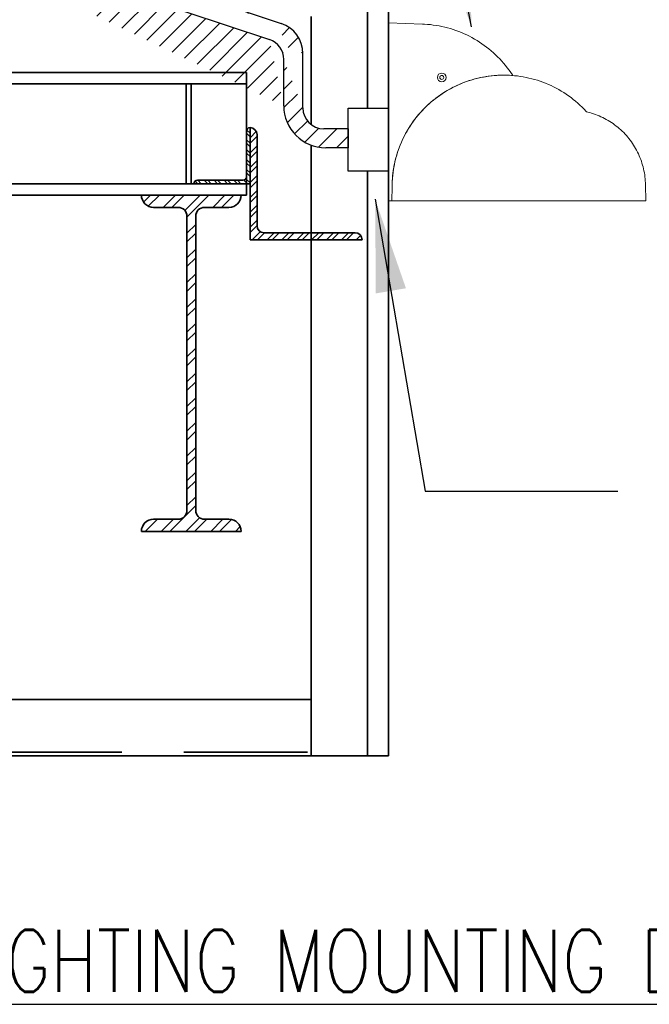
# Model space of a CAD drawing. Header units: inches. Extents: x 0 to 6.81, y 405.81 to 415.
# Tile 2 of 2: x 2.91 to 4.18, y 411.09 to 413.08. Entities that reach past the tile are written whole.
import ezdxf

# ---------------------------------------------------------------- set-up
doc = ezdxf.new("R2010")
doc.units = ezdxf.units.IN
doc.header["$MEASUREMENT"] = 0
doc.linetypes.add('HIDDEN', pattern=[0.375, 0.25, -0.125])
for name, color, linetype in [('E-ANNO-TEXT', 3, 'Continuous'), ('E-DETL-FINE', 8, 'Continuous'), ('E-LITE-CIRC', 133, 'Continuous')]:
    doc.layers.add(name, color=color, linetype=linetype)
doc.layers.add('E-DETL-1LINE', color=4, linetype='Continuous', lineweight=35)
doc.styles.add('Arial8', font='arial.ttf', dxfattribs={"height": 0.125})
doc.styles.get("Standard").update_dxf_attribs({"font": 'romans.shx', "width": 0.8, "height": 0.125})
doc.dimstyles.new('3-16to1Dim8', dxfattribs={"dimtxt": 12, "dimasz": 0.0625, "dimexe": 0.0625, "dimexo": 0.0625, "dimgap": 0.03125, "dimtad": 1, "dimdec": 4, "dimlfac": 64, "dimzin": 3, "dimdsep": 46, "dimlunit": 4, "dimtxsty": 'Arial8', "dimcen": 0.09375, "dimclrd": 256, "dimclrt": 256, "dimadec": 0, "dimazin": 1, "dimtfac": 1, "dimtdec": 4, "dimtofl": 0, "dimtmove": 0, "dimatfit": 3, "dimfxl": 1, "dimfrac": 1, "dimtolj": 1, "dimtzin": 0, "dimlwd": -1, "dimarcsym": 0})

msp = doc.modelspace()

# ---------------------------------------------------------------- hatches: boundary and pattern name
at = {"layer": 'E-DETL-FINE'}
h = msp.add_hatch(dxfattribs=at)
h.set_pattern_fill('ANSI31', color=256, scale=0.212121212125, style=0)
h.set_pattern_definition([(44.99999999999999, (-21.31513363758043, 426.9155321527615), (-0.0187490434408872, 0.0187490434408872), [])])
edge = h.paths.add_edge_path()
edge.add_arc((2.319992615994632, 413.4250062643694), 0.01925820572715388, 68.35767103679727, 257.2987634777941)
edge.add_line((2.325028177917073, 413.4435944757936), (3.439904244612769, 413.0727245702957))
edge.add_line((2.312129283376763, 413.4074265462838), (3.416018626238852, 413.0402114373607))
edge.add_arc((3.419817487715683, 413.0123415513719), 0.0636363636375, 0, 71.60000000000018)
edge.add_arc((3.40262745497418, 412.9999560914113), 0.042424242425, 359.9999999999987, 431.6000000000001)
edge.add_line((3.445051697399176, 412.9065780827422), (3.445051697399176, 412.9999560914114))
edge.add_line((3.483453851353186, 412.9025559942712), (3.483453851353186, 413.0123415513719))
edge.add_arc((3.525878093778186, 412.9025559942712), 0.042424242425, 179.9999999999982, 270)
edge.add_line((3.575331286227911, 412.8601317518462), (3.525878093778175, 412.8601317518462))
edge.add_line((3.575331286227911, 412.8601317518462), (3.575331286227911, 412.8217295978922))
edge.add_line((3.575331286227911, 412.8217295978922), (3.529900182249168, 412.8217295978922))
edge.add_arc((3.529900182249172, 412.9065780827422), 0.08484848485, 180, 270.0000000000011)
h = msp.add_hatch(dxfattribs=at)
h.set_pattern_fill('STEEL', color=256, scale=0.1131310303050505, angle=270.0000000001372, style=0)
h.set_pattern_definition([(315.0000000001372, (-1.968491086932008, 476.1862654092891), (0.00999946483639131, 0.009999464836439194), []), (315.0000000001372, (-1.961420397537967, 476.1862654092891), (0.00999946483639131, 0.009999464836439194), [])])
h.paths.add_polyline_path([(3.36987940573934, 412.7634455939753, -0.4142135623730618), (3.362808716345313, 412.7563749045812), (3.270889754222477, 412.756374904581, 0.4142135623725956), (3.263819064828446, 412.749304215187), (3.376950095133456, 412.7493042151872), (3.376950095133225, 412.8624352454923, 0.414213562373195), (3.369879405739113, 412.8553645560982)])
h = msp.add_hatch(dxfattribs=at)
h.set_pattern_fill('STEEL', color=256, scale=0.1696965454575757, style=0)
h.set_pattern_definition([(44.99999999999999, (-59.99454154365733, 407.5665247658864), (-0.01499919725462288, 0.01499919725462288), []), (44.99999999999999, (-59.99454154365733, 407.5771307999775), (-0.01499919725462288, 0.01499919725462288), [])])
h.paths.add_polyline_path([(3.391091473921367, 412.8482938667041, 0.4142135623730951), (3.376950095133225, 412.8624352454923), (3.376950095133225, 412.6361731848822), (3.603212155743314, 412.6361731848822, 0.4142135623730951), (3.589070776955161, 412.6503145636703), (3.405232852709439, 412.6503145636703, -0.4142135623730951), (3.391091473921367, 412.6644559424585)])
h = msp.add_hatch(dxfattribs=at)
h.set_pattern_fill('STEEL', color=256, scale=0.2828275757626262, angle=180, style=0)
h.set_pattern_definition([(225, (66.72728065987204, 416.7303839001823), (0.02499866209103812, -0.02499866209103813), []), (225, (66.72728065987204, 416.7127071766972), (0.02499866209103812, -0.02499866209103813), [])])
h.paths.add_polyline_path([(3.232000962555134, 412.0722857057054), (3.182506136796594, 412.0722857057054, 0.4142135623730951), (3.157758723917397, 412.0475382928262), (3.359273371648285, 412.0475382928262, 0.4142135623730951), (3.334525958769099, 412.0722857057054), (3.285031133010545, 412.0722857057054, -0.4142135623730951), (3.26735440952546, 412.0899624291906), (3.26735440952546, 412.0970331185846), (3.26735440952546, 412.676829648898), (3.26735440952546, 412.6839003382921, -0.4142135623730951), (3.285031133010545, 412.7015770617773), (3.334525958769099, 412.7015770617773, 0.4142135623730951), (3.359273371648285, 412.7263244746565), (3.157758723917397, 412.7263244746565, 0.4142135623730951), (3.182506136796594, 412.7015770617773), (3.232000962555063, 412.7015770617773, -0.4142135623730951), (3.249677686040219, 412.6839003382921), (3.249677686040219, 412.676829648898), (3.249677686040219, 412.0970331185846), (3.249677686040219, 412.0899624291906, -0.4142135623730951)])

# ---------------------------------------------------------------- linework, layer by layer
at = {"layer": 'E-DETL-1LINE'}
for p, q in [((3.613818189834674, 412.902003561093), (3.613818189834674, 413.1685223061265)), ((3.656242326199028, 411.595014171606), (3.656242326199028, 413.1544096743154)), ((3.500687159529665, 413.0869296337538), (3.500687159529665, 412.8684204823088)), ((1.888569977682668, 412.9737986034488), (3.369879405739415, 412.9737986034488)), ((3.369879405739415, 412.9737986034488), (3.369879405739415, 412.7263244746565)), ((1.888569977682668, 412.9508188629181), (3.369879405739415, 412.9508188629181)), ((3.24791001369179, 412.9508188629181), (3.24791001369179, 412.7493042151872)), ((3.258516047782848, 412.9508188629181), (3.258516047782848, 412.7493042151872)), ((3.376950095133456, 412.7493042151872), (3.376950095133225, 412.8624352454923)), ((3.376950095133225, 412.8624352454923), (3.376950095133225, 412.8624352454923)), ((3.376950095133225, 412.8624352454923), (3.376950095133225, 412.6361731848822)), ((3.376950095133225, 412.8624352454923), (3.376950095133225, 412.8624352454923)), ((3.369879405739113, 412.8553645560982), (3.36987940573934, 412.7634455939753)), ((3.391091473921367, 412.6644559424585), (3.391091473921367, 412.8482938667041)), ((3.500687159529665, 412.8269171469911), (3.500687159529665, 411.595014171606)), ((3.613818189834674, 411.595014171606), (3.613818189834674, 412.7747308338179)), ((3.369879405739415, 412.7493042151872), (1.757762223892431, 412.7493042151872)), ((3.263819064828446, 412.749304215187), (3.263819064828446, 412.749304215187)), ((3.263819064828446, 412.749304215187), (3.376950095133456, 412.7493042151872)), ((3.362808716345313, 412.7563749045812), (3.270889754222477, 412.756374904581)), ((3.369879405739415, 412.7263244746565), (1.757762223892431, 412.7263244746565)), ((3.359273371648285, 412.7263244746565), (3.157758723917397, 412.7263244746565)), ((3.157758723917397, 412.7263244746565), (3.157758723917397, 412.7263244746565)), ((3.359273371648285, 412.7263244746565), (3.359273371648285, 412.7263244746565)), ((3.232000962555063, 412.7015770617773), (3.182506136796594, 412.7015770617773)), ((3.285031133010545, 412.7015770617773), (3.334525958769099, 412.7015770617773)), ((3.249677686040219, 412.676829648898), (3.249677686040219, 412.6839003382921)), ((3.26735440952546, 412.676829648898), (3.26735440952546, 412.6839003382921)), ((3.249677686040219, 412.0970331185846), (3.249677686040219, 412.676829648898)), ((3.26735440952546, 412.0970331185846), (3.26735440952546, 412.676829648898)), ((3.589070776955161, 412.6503145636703), (3.405232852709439, 412.6503145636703)), ((3.376950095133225, 412.6361731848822), (3.603212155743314, 412.6361731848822)), ((3.608904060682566, 412.6361731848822), (3.608904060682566, 412.6361731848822)), ((3.249677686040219, 412.0970331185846), (3.249677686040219, 412.0899624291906)), ((3.26735440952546, 412.0970331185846), (3.26735440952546, 412.0899624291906)), ((3.232000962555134, 412.0722857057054), (3.182506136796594, 412.0722857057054)), ((3.285031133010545, 412.0722857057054), (3.334525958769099, 412.0722857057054)), ((3.359273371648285, 412.0475382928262), (3.157758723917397, 412.0475382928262)), ((3.157758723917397, 412.0475382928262), (3.157758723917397, 412.0475382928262)), ((3.359273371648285, 412.0475382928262), (3.359273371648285, 412.0475382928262)), ((2.49311392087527, 411.708145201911), (3.500687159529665, 411.708145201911)), ((2.49311392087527, 411.595014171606), (3.500687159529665, 411.595014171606)), ((3.656242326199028, 411.595014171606), (3.501223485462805, 411.595014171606))]:
    msp.add_line(p, q, dxfattribs=at)
at = {"layer": 'E-DETL-1LINE', "linetype": 'HIDDEN'}
msp.add_line((2.49311392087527, 411.602084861), (3.500687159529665, 411.602084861), dxfattribs=at)
at = {"layer": 'E-DETL-1LINE'}
for centre, radius, start, end in [((3.376950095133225, 412.8553645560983), 0.007070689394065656, 90, 180.0000000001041), ((3.376950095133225, 412.8482938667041), 0.01414137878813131, 0, 90), ((3.362808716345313, 412.7634455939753), 0.007070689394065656, 270, 1.041186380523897e-10), ((3.270889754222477, 412.749304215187), 0.007070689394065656, 90, 180.0000000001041), ((3.182506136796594, 412.7263244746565), 0.02474741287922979, 180, 270), ((3.334525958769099, 412.7263244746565), 0.02474741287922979, 270, 0), ((3.232000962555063, 412.6839003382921), 0.01767672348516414, 0, 90), ((3.285031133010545, 412.6839003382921), 0.01767672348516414, 90, 180), ((3.405232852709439, 412.6644559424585), 0.01414137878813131, 180, 270), ((3.589070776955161, 412.6361731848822), 0.01414137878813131, 0, 90), ((3.232000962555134, 412.0899624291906), 0.01767672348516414, 270, 0), ((3.285031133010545, 412.0899624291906), 0.01767672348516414, 180, 270), ((3.182506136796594, 412.0475382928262), 0.02474741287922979, 90, 180), ((3.334525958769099, 412.0475382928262), 0.02474741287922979, 0, 90)]:
    msp.add_arc(centre, radius, start, end, dxfattribs=at)
at = {"layer": 'E-LITE-CIRC'}
for p, q in [((2.325028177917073, 413.4435944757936), (3.439904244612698, 413.0727245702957)), ((2.312129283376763, 413.4074265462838), (3.416018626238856, 413.0402114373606)), ((3.445051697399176, 412.9065780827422), (3.445051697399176, 412.9999560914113)), ((3.483453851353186, 412.9025559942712), (3.483453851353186, 413.0123415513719)), ((3.575331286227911, 412.7747308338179), (3.575331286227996, 412.902003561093)), ((3.575331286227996, 412.902003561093), (3.656242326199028, 412.902003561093)), ((3.575331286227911, 412.8601317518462), (3.525878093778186, 412.8601317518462)), ((3.575331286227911, 412.8601317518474), (3.575331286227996, 412.8217295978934)), ((3.575331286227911, 412.8217295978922), (3.529900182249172, 412.8217295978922)), ((3.656242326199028, 412.7747308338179), (3.575331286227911, 412.7747308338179))]:
    msp.add_line(p, q, dxfattribs=at)
at = {"layer": 'E-LITE-CIRC', "lineweight": 9}
for p, q in [((3.656242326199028, 412.7144873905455), (3.656242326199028, 413.0736703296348)), ((3.656242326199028, 413.0736703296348), (3.724817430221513, 413.0713742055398)), ((3.656242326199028, 412.7144873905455), (3.656242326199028, 413.0736703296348)), ((3.656242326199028, 413.0736703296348), (3.724817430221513, 413.0713742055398)), ((3.724817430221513, 413.0713742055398), (3.729082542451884, 413.0711952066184)), ((3.724817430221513, 413.0713742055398), (3.729082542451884, 413.0711952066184)), ((3.729082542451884, 413.0711952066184), (3.734964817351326, 413.0708063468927)), ((3.729082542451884, 413.0711952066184), (3.734964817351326, 413.0708063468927)), ((3.734964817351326, 413.0708063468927), (3.740847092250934, 413.0702693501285)), ((3.734964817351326, 413.0708063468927), (3.740847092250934, 413.0702693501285)), ((3.740847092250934, 413.0702693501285), (3.746704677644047, 413.0695780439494)), ((3.740847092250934, 413.0702693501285), (3.746704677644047, 413.0695780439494)), ((3.746704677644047, 413.0695780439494), (3.752543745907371, 413.0687262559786)), ((3.746704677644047, 413.0695780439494), (3.752543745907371, 413.0687262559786)), ((3.752543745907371, 413.0687262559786), (3.758358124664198, 413.067732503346)), ((3.752543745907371, 413.0687262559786), (3.758358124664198, 413.067732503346)), ((3.758358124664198, 413.067732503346), (3.764147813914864, 413.0665782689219)), ((3.758358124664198, 413.067732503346), (3.764147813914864, 413.0665782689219)), ((3.764147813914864, 413.0665782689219), (3.769900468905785, 413.0652758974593)), ((3.764147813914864, 413.0665782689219), (3.769900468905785, 413.0652758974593)), ((3.769900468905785, 413.0652758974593), (3.775622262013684, 413.0638253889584)), ((3.769900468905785, 413.0652758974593), (3.775622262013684, 413.0638253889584)), ((3.775622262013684, 413.0638253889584), (3.781300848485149, 413.0622205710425)), ((3.775622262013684, 413.0638253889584), (3.781300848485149, 413.0622205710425)), ((3.781300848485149, 413.0622205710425), (3.786936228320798, 413.0604676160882)), ((3.781300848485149, 413.0622205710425), (3.786936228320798, 413.0604676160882)), ((3.786936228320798, 413.0604676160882), (3.792522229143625, 413.058572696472)), ((3.786936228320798, 413.0604676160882), (3.792522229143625, 413.058572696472)), ((3.792522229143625, 413.058572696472), (3.798058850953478, 413.0565358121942)), ((3.792522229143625, 413.058572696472), (3.798058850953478, 413.0565358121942)), ((3.798058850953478, 413.0565358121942), (3.803539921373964, 413.0543446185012)), ((3.798058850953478, 413.0565358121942), (3.803539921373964, 413.0543446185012)), ((3.803539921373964, 413.0543446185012), (3.808959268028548, 413.0520176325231)), ((3.803539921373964, 413.0543446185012), (3.808959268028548, 413.0520176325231)), ((3.808959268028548, 413.0520176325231), (3.8143230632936, 413.0495425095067)), ((3.808959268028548, 413.0520176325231), (3.8143230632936, 413.0495425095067)), ((3.8143230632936, 413.0495425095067), (3.819612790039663, 413.046931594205)), ((3.8143230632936, 413.0495425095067), (3.819612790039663, 413.046931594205)), ((3.819612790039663, 413.046931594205), (3.824834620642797, 413.0441848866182)), ((3.819612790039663, 413.046931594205), (3.824834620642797, 413.0441848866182)), ((3.824834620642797, 413.0441848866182), (3.829982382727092, 413.0413085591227)), ((3.824834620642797, 413.0441848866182), (3.829982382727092, 413.0413085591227)), ((3.829982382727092, 413.0413085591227), (3.83504990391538, 413.0382902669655)), ((3.829982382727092, 413.0413085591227), (3.83504990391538, 413.0382902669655)), ((3.83504990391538, 413.0382902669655), (3.840043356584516, 413.035136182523)), ((3.83504990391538, 413.0382902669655), (3.840043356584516, 413.035136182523)), ((3.840043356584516, 413.035136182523), (3.844950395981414, 413.0318648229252)), ((3.840043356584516, 413.035136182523), (3.844950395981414, 413.0318648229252)), ((3.844950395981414, 413.0318648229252), (3.849764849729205, 413.0284576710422)), ((3.844950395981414, 413.0318648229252), (3.849764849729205, 413.0284576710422)), ((3.849764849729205, 413.0284576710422), (3.854499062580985, 413.0249270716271)), ((3.849764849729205, 413.0284576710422), (3.854499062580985, 413.0249270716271)), ((3.854499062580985, 413.0249270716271), (3.8591283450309, 413.0212730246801)), ((3.854499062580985, 413.0249270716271), (3.8591283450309, 413.0212730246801)), ((3.8591283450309, 413.0212730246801), (3.86366504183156, 413.0175017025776)), ((3.8591283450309, 413.0212730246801), (3.86366504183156, 413.0175017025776)), ((3.86366504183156, 413.0175017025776), (3.868102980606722, 413.0136069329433)), ((3.86366504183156, 413.0175017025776), (3.868102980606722, 413.0136069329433)), ((3.868102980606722, 413.0136069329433), (3.87243598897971, 413.0096072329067)), ((3.868102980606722, 413.0136069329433), (3.87243598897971, 413.0096072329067)), ((3.87243598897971, 413.0096072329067), (3.87666406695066, 413.005484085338)), ((3.87243598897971, 413.0096072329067), (3.87666406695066, 413.005484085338)), ((3.87666406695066, 413.005484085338), (3.880781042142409, 413.0012621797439)), ((3.87666406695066, 413.005484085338), (3.880781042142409, 413.0012621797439)), ((3.880781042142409, 413.0012621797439), (3.884786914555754, 412.9969229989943)), ((3.880781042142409, 413.0012621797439), (3.884786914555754, 412.9969229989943)), ((3.884786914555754, 412.9969229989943), (3.888675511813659, 412.9924912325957)), ((3.884786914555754, 412.9969229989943), (3.888675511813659, 412.9924912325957)), ((3.888675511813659, 412.9924912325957), (3.892449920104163, 412.987954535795)), ((3.888675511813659, 412.9924912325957), (3.892449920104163, 412.987954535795)), ((3.892449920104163, 412.987954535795), (3.896103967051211, 412.9833190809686)), ((3.892449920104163, 412.987954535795), (3.896103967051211, 412.9833190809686)), ((3.896103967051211, 412.9833190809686), (3.899634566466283, 412.9785910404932)), ((3.896103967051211, 412.9833190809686), (3.899634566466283, 412.9785910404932)), ((3.899634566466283, 412.9785910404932), (3.903038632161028, 412.9737704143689)), ((3.899634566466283, 412.9785910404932), (3.903038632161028, 412.9737704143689)), ((3.811983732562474, 412.9547780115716), (3.817557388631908, 412.9567284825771)), ((3.81942144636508, 412.9573395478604), (3.813835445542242, 412.9554446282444)), ((3.817557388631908, 412.9567284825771), (3.823174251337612, 412.9585246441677)), ((3.825056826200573, 412.9590925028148), (3.81942144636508, 412.9573395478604)), ((3.823174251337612, 412.9585246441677), (3.828840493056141, 412.9601788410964)), ((3.830741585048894, 412.9606973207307), (3.825056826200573, 412.9590925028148)), ((3.828840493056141, 412.9601788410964), (3.834543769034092, 412.9616787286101)), ((3.836457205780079, 412.9621478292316), (3.830741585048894, 412.9606973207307)), ((3.834543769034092, 412.9616787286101), (3.840290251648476, 412.9630304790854)), ((3.842209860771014, 412.9634502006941), (3.836457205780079, 412.9621478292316)), ((3.840290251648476, 412.9630304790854), (3.846067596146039, 412.9642340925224)), ((3.847999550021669, 412.9646044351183), (3.842209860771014, 412.9634502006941)), ((3.846067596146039, 412.9642340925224), (3.85187580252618, 412.9652833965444)), ((3.853813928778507, 412.9655981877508), (3.847999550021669, 412.9646044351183)), ((3.85187580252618, 412.9652833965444), (3.857708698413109, 412.9661845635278)), ((3.859659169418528, 412.966443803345), (3.853813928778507, 412.9655981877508)), ((3.857708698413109, 412.9661845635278), (3.863560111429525, 412.9669252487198)), ((3.865510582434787, 412.9671412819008), (3.859659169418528, 412.966443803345)), ((3.863560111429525, 412.9669252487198), (3.869430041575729, 412.9675177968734)), ((3.871386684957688, 412.9676782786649), (3.865510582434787, 412.9671412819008)), ((3.869430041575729, 412.9675177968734), (3.875318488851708, 412.9679498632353)), ((3.877275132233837, 412.9680671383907), (3.871386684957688, 412.9676782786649)), ((3.875318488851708, 412.9679498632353), (3.88120693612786, 412.9682337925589)), ((3.883175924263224, 412.9682955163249), (3.877275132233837, 412.9680671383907)), ((3.88120693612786, 412.9682337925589), (3.887107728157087, 412.9683695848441)), ((3.88907671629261, 412.9683757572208), (3.883175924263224, 412.9682955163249)), ((3.887107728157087, 412.9683695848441), (3.893008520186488, 412.9683387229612)), ((3.894977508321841, 412.9682955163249), (3.88907671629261, 412.9683757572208)), ((3.893008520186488, 412.9683387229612), (3.898906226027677, 412.9681597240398)), ((3.90087212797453, 412.9680671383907), (3.894977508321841, 412.9682955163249)), ((3.898906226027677, 412.9681597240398), (3.904797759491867, 412.9678264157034)), ((3.906760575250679, 412.9676782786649), (3.90087212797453, 412.9680671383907)), ((3.903038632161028, 412.9737704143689), (3.90631616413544, 412.9688695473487)), ((3.903038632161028, 412.9737704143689), (3.90631616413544, 412.9688695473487)), ((3.90631616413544, 412.9688695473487), (3.904797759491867, 412.9678264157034)), ((3.904797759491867, 412.9678264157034), (3.910680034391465, 412.967338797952)), ((3.904797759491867, 412.9678264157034), (3.910680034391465, 412.967338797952)), ((3.90631616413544, 412.9688695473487), (3.907100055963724, 412.9676535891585)), ((3.907100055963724, 412.9676535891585), (3.906760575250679, 412.9676782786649)), ((3.910680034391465, 412.967338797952), (3.916543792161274, 412.966690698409)), ((3.910680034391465, 412.967338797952), (3.916543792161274, 412.966690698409)), ((3.916543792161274, 412.966690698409), (3.922392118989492, 412.9659006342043)), ((3.916543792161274, 412.966690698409), (3.922392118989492, 412.9659006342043)), ((3.922392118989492, 412.9659006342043), (3.928215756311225, 412.9649500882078)), ((3.922392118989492, 412.9659006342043), (3.928215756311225, 412.9649500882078)), ((3.928215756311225, 412.9649500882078), (3.934011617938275, 412.9638452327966)), ((3.928215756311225, 412.9649500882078), (3.934011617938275, 412.9638452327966)), ((3.934011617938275, 412.9638452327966), (3.939779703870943, 412.9625984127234)), ((3.934011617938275, 412.9638452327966), (3.939779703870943, 412.9625984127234)), ((3.939779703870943, 412.9625984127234), (3.945510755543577, 412.9611972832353)), ((3.939779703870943, 412.9625984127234), (3.945510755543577, 412.9611972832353)), ((3.945510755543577, 412.9611972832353), (3.951204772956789, 412.9596418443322)), ((3.945510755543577, 412.9611972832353), (3.951204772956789, 412.9596418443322)), ((3.951204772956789, 412.9596418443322), (3.956855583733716, 412.9579444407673)), ((3.951204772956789, 412.9596418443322), (3.956855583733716, 412.9579444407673)), ((3.956855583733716, 412.9579444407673), (3.962457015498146, 412.9560927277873)), ((3.956855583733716, 412.9579444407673), (3.962457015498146, 412.9560927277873)), ((3.769635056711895, 412.934125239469), (3.774677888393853, 412.9371867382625)), ((3.776375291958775, 412.938180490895), (3.771301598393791, 412.9351560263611)), ((3.774677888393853, 412.9371867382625), (3.779800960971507, 412.9401124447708)), ((3.781523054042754, 412.9410568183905), (3.776375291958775, 412.938180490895)), ((3.779800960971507, 412.9401124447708), (3.784998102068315, 412.9429085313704)), ((3.786744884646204, 412.9438035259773), (3.781523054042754, 412.9410568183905)), ((3.784998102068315, 412.9429085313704), (3.790263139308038, 412.9455626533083)), ((3.792040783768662, 412.9464206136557), (3.786744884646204, 412.9438035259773)), ((3.790263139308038, 412.9455626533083), (3.795608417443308, 412.948080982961)), ((3.797398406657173, 412.9488895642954), (3.792040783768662, 412.9464206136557)), ((3.795608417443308, 412.948080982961), (3.801009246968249, 412.9504573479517)), ((3.80282392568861, 412.9512165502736), (3.797398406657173, 412.9488895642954)), ((3.801009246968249, 412.9504573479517), (3.80646562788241, 412.9526917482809)), ((3.80829882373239, 412.9534077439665), (3.80282392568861, 412.9512165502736)), ((3.80646562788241, 412.9526917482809), (3.811983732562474, 412.9547780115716)), ((3.813835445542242, 412.9554446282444), (3.80829882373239, 412.9534077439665)), ((3.962457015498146, 412.9560927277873), (3.968012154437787, 412.9540990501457)), ((3.962457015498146, 412.9560927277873), (3.968012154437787, 412.9540990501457)), ((3.968012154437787, 412.9540990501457), (3.973511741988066, 412.9519634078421)), ((3.968012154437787, 412.9540990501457), (3.973511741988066, 412.9519634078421)), ((3.973511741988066, 412.9519634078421), (3.978952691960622, 412.9496796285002)), ((3.973511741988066, 412.9519634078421), (3.978952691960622, 412.9496796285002)), ((3.978952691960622, 412.9496796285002), (3.984335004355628, 412.9472538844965)), ((3.978952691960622, 412.9496796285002), (3.984335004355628, 412.9472538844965)), ((3.984335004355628, 412.9472538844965), (3.989649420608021, 412.9446923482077)), ((3.984335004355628, 412.9472538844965), (3.989649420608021, 412.9446923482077)), ((3.989649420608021, 412.9446923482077), (3.994895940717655, 412.9419888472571)), ((3.989649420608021, 412.9446923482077), (3.994895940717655, 412.9419888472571)), ((3.994895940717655, 412.9419888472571), (4.000068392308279, 412.9391557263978)), ((3.994895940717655, 412.9419888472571), (4.000068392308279, 412.9391557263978)), ((4.000068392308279, 412.9391557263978), (4.005163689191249, 412.9361806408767)), ((4.000068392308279, 412.9391557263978), (4.005163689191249, 412.9361806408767)), ((3.747229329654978, 412.9181449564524), (3.742692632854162, 412.9143736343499)), ((3.74570475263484, 412.9168981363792), (3.75030934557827, 412.9205953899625)), ((3.751864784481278, 412.9217990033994), (3.747229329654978, 412.9181449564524)), ((3.75030934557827, 412.9205953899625), (3.755000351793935, 412.9241691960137)), ((3.756586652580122, 412.9253296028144), (3.751864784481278, 412.9217990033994)), ((3.755000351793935, 412.9241691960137), (3.759796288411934, 412.9276133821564)), ((3.761407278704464, 412.928730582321), (3.756586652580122, 412.9253296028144)), ((3.759796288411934, 412.9276133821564), (3.764666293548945, 412.930934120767)), ((3.766314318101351, 412.9320081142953), (3.761407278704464, 412.928730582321)), ((3.764666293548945, 412.930934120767), (3.769635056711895, 412.934125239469)), ((3.771301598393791, 412.9351560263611), (3.766314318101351, 412.9320081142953)), ((4.005163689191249, 412.9361806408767), (4.010181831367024, 412.9330759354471)), ((4.005163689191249, 412.9361806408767), (4.010181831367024, 412.9330759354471)), ((4.010181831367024, 412.9330759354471), (4.015116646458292, 412.9298416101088)), ((4.010181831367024, 412.9330759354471), (4.015116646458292, 412.9298416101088)), ((4.015116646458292, 412.9298416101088), (4.019965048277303, 412.926477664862)), ((4.015116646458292, 412.9298416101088), (4.019965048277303, 412.926477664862)), ((4.019965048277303, 412.926477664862), (4.024723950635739, 412.9229902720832)), ((4.019965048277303, 412.926477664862), (4.024723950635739, 412.9229902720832)), ((4.024723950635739, 412.9229902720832), (4.029390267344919, 412.9193794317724)), ((4.024723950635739, 412.9229902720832), (4.029390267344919, 412.9193794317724)), ((4.029390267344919, 412.9193794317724), (4.033960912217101, 412.9156451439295)), ((4.029390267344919, 412.9193794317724), (4.033960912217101, 412.9156451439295)), ((3.725576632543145, 412.8981341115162), (3.721570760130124, 412.8937949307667)), ((3.72423105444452, 412.8966959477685), (3.728310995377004, 412.9009610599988)), ((3.729693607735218, 412.9023560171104), (3.725576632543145, 412.8981341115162)), ((3.728310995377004, 412.9009610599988), (3.732502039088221, 412.9051150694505)), ((3.733921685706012, 412.9064729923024), (3.729693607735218, 412.9023560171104)), ((3.732502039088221, 412.9051150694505), (3.736798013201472, 412.9091579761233)), ((3.738254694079, 412.9104788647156), (3.733921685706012, 412.9064729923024)), ((3.736798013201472, 412.9091579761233), (3.741205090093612, 412.9130897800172)), ((3.742692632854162, 412.9143736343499), (3.738254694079, 412.9104788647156)), ((3.741205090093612, 412.9130897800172), (3.74570475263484, 412.9168981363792)), ((4.033960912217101, 412.9156451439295), (4.038429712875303, 412.9117935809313)), ((4.033960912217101, 412.9156451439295), (4.038429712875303, 412.9117935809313)), ((4.038429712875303, 412.9117935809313), (4.042796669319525, 412.9078247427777)), ((4.038429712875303, 412.9117935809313), (4.042796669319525, 412.9078247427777)), ((4.042796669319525, 412.9078247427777), (4.047058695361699, 412.9037386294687)), ((4.042796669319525, 412.9078247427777), (4.047058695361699, 412.9037386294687)), ((4.047058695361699, 412.9037386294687), (4.051212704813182, 412.8995537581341)), ((4.047058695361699, 412.9037386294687), (4.051212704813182, 412.8995537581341)), ((4.051212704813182, 412.8995537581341), (4.055258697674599, 412.8952516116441)), ((4.051212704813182, 412.8995537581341), (4.055258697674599, 412.8952516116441)), ((3.705571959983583, 412.8738643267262), (3.709065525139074, 412.8786232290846)), ((3.71025679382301, 412.8801910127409), (3.706726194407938, 412.8754629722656)), ((3.709065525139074, 412.8786232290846), (3.712676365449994, 412.883289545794)), ((3.713910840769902, 412.8848264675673), (3.71025679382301, 412.8801910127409)), ((3.712676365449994, 412.883289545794), (3.716410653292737, 412.8878632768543)), ((3.717682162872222, 412.8893631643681), (3.713910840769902, 412.8848264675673)), ((3.716410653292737, 412.8878632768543), (3.720262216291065, 412.8923320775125)), ((3.721570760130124, 412.8937949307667), (3.717682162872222, 412.8893631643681)), ((3.720262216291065, 412.8923320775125), (3.72423105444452, 412.8966959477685)), ((4.055258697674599, 412.8952516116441), (4.056119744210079, 412.8943072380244)), ((4.055258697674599, 412.8952516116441), (4.056119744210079, 412.8943072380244)), ((4.056119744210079, 412.8943072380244), (4.058545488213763, 412.893727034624)), ((4.056119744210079, 412.8943072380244), (4.058545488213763, 412.893727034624)), ((4.058545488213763, 412.893727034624), (4.062437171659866, 412.8927024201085)), ((4.058545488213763, 412.893727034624), (4.062437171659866, 412.8927024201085)), ((4.062437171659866, 412.8927024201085), (4.066297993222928, 412.8915728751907)), ((4.062437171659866, 412.8927024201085), (4.066297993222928, 412.8915728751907)), ((4.066297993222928, 412.8915728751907), (4.07012795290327, 412.8903445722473)), ((4.066297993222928, 412.8915728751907), (4.07012795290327, 412.8903445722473)), ((4.07012795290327, 412.8903445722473), (4.073927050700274, 412.8890175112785)), ((4.07012795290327, 412.8903445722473), (4.073927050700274, 412.8890175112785)), ((4.073927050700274, 412.8890175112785), (4.0776891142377, 412.8875978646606)), ((4.073927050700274, 412.8890175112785), (4.0776891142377, 412.8875978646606)), ((4.0776891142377, 412.8875978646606), (4.081414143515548, 412.8860671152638)), ((4.0776891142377, 412.8875978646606), (4.081414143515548, 412.8860671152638)), ((4.081414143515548, 412.8860671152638), (4.085095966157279, 412.8844499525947)), ((4.081414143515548, 412.8860671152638), (4.085095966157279, 412.8844499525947)), ((4.085095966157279, 412.8844499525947), (4.088734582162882, 412.8827340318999)), ((4.085095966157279, 412.8844499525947), (4.088734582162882, 412.8827340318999)), ((4.088734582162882, 412.8827340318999), (4.0923269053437, 412.8809255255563)), ((4.088734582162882, 412.8827340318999), (4.0923269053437, 412.8809255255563)), ((4.0923269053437, 412.8809255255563), (4.09587293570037, 412.879018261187)), ((4.0923269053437, 412.8809255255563), (4.09587293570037, 412.879018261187)), ((4.09587293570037, 412.879018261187), (4.099363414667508, 412.8770245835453)), ((4.09587293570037, 412.879018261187), (4.099363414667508, 412.8770245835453)), ((3.692900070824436, 412.8539645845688), (3.69587515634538, 412.8590691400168)), ((3.696887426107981, 412.8607480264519), (3.693875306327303, 412.8556743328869)), ((3.69587515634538, 412.8590691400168), (3.698973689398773, 412.8640811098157)), ((3.700041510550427, 412.8657353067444), (3.696887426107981, 412.8607480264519)), ((3.698973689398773, 412.8640811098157), (3.702208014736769, 412.8690128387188)), ((3.70331904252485, 412.8706423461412), (3.700041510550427, 412.8657353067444)), ((3.702208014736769, 412.8690128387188), (3.705571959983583, 412.8738643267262)), ((3.706726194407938, 412.8754629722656), (3.70331904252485, 412.8706423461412)), ((4.099363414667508, 412.8770245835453), (4.102804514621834, 412.874932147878)), ((4.099363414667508, 412.8770245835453), (4.102804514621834, 412.874932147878)), ((4.102804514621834, 412.874932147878), (4.106186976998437, 412.8727594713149)), ((4.102804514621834, 412.874932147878), (4.106186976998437, 412.8727594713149)), ((4.106186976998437, 412.8727594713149), (4.109513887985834, 412.8704942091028)), ((4.106186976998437, 412.8727594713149), (4.109513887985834, 412.8704942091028)), ((4.109513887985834, 412.8704942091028), (4.112779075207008, 412.8681425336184)), ((4.109513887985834, 412.8704942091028), (4.112779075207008, 412.8681425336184)), ((4.112779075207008, 412.8681425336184), (4.115982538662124, 412.8657106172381)), ((4.112779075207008, 412.8681425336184), (4.115982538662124, 412.8657106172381)), ((4.115982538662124, 412.8657106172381), (4.119121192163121, 412.8631922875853)), ((4.115982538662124, 412.8657106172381), (4.119121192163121, 412.8631922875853)), ((4.119121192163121, 412.8631922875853), (4.122188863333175, 412.8605937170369)), ((4.119121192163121, 412.8631922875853), (4.122188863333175, 412.8605937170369)), ((4.122188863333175, 412.8605937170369), (4.125191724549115, 412.8579149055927)), ((4.122188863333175, 412.8605937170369), (4.125191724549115, 412.8579149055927)), ((4.125191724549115, 412.8579149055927), (4.128120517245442, 412.8551558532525)), ((4.125191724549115, 412.8579149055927), (4.128120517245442, 412.8551558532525)), ((3.68236999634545, 412.8328488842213), (3.684795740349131, 412.8382373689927)), ((3.685635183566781, 412.8400088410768), (3.683160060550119, 412.834657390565)), ((3.684795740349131, 412.8382373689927), (3.687357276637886, 412.8435456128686)), ((3.688239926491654, 412.8453047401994), (3.685635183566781, 412.8400088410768)), ((3.687357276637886, 412.8435456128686), (3.690060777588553, 412.8487983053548)), ((3.690986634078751, 412.8505265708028), (3.688239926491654, 412.8453047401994)), ((3.690060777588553, 412.8487983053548), (3.692900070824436, 412.8539645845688)), ((3.693875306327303, 412.8556743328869), (3.690986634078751, 412.8505265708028)), ((4.128120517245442, 412.8551558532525), (4.130978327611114, 412.8523227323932)), ((4.128120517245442, 412.8551558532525), (4.130978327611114, 412.8523227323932)), ((4.130978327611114, 412.8523227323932), (4.133762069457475, 412.8494155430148)), ((4.130978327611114, 412.8523227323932), (4.133762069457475, 412.8494155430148)), ((4.133762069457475, 412.8494155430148), (4.136465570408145, 412.8464404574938)), ((4.133762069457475, 412.8494155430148), (4.136465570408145, 412.8464404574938)), ((4.136465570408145, 412.8464404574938), (4.13909191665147, 412.8433913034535)), ((4.136465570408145, 412.8464404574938), (4.13909191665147, 412.8433913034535)), ((4.13909191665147, 412.8433913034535), (4.14163802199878, 412.8402742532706)), ((4.13909191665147, 412.8433913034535), (4.14163802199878, 412.8402742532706)), ((4.14163802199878, 412.8402742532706), (4.144100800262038, 412.8370954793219)), ((4.14163802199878, 412.8402742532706), (4.144100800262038, 412.8370954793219)), ((3.676604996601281, 412.8182141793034), (3.674710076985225, 412.8126281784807)), ((3.67595689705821, 412.8163624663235), (3.677950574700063, 412.8219114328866)), ((3.678648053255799, 412.8237508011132), (3.676604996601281, 412.8182141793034)), ((3.677950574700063, 412.8219114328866), (3.680086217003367, 412.827411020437)), ((3.680833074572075, 412.8292318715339), (3.678648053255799, 412.8237508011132)), ((3.680086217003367, 412.827411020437), (3.68236999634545, 412.8328488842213)), ((3.683160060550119, 412.834657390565), (3.680833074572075, 412.8292318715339)), ((4.144100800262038, 412.8370954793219), (4.146480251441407, 412.8338488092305)), ((4.144100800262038, 412.8370954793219), (4.146480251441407, 412.8338488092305)), ((4.146480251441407, 412.8338488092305), (4.148773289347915, 412.8305465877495)), ((4.146480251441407, 412.8338488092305), (4.148773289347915, 412.8305465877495)), ((4.148773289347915, 412.8305465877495), (4.150979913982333, 412.8271826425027)), ((4.148773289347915, 412.8305465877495), (4.150979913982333, 412.8271826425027)), ((4.150979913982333, 412.8271826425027), (4.153097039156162, 412.8237569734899)), ((4.150979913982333, 412.8271826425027), (4.153097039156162, 412.8237569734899)), ((4.153097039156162, 412.8237569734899), (4.155124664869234, 412.8202819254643)), ((4.153097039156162, 412.8237569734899), (4.155124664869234, 412.8202819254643)), ((4.155124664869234, 412.8202819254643), (4.157059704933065, 412.8167574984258)), ((4.155124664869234, 412.8202819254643), (4.157059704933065, 412.8167574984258)), ((3.669457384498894, 412.7936789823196), (3.670858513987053, 412.7994069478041)), ((3.671358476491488, 412.8013142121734), (3.669907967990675, 412.7955985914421)), ((3.670858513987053, 412.7994069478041), (3.672407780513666, 412.8051040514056)), ((3.672963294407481, 412.8069927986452), (3.671358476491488, 412.8013142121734)), ((3.672407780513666, 412.8051040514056), (3.674105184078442, 412.8107517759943)), ((3.674710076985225, 412.8126281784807), (3.672963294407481, 412.8069927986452)), ((3.674105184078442, 412.8107517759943), (3.67595689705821, 412.8163624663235)), ((4.157059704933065, 412.8167574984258), (4.158902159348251, 412.813177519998)), ((4.157059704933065, 412.8167574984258), (4.158902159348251, 412.813177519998)), ((4.158902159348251, 412.813177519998), (4.160648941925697, 412.809554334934)), ((4.158902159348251, 412.813177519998), (4.160648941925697, 412.809554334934)), ((4.160648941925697, 412.809554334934), (4.162300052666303, 412.8058879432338)), ((4.160648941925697, 412.809554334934), (4.162300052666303, 412.8058879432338)), ((4.162300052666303, 412.8058879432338), (4.163858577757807, 412.8021783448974)), ((4.162300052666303, 412.8058879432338), (4.163858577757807, 412.8021783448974)), ((4.163858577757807, 412.8021783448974), (4.165315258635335, 412.7984255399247)), ((4.163858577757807, 412.8021783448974), (4.165315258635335, 412.7984255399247)), ((4.165315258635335, 412.7984255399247), (4.166673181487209, 412.7946418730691)), ((4.165315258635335, 412.7984255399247), (4.166673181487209, 412.7946418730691)), ((3.666451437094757, 412.7782356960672), (3.665605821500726, 412.7723966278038)), ((3.666148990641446, 412.7762913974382), (3.667099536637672, 412.7821181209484)), ((3.667451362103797, 412.7840500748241), (3.666451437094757, 412.7782356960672)), ((3.667099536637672, 412.7821181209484), (3.668198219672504, 412.7879139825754)), ((3.668599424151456, 412.7898397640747), (3.667451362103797, 412.7840500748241)), ((3.668198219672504, 412.7879139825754), (3.669457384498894, 412.7936789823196)), ((3.669907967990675, 412.7955985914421), (3.668599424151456, 412.7898397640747)), ((4.166673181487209, 412.7946418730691), (4.167935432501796, 412.7908211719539)), ((4.166673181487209, 412.7946418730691), (4.167935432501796, 412.7908211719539)), ((4.167935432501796, 412.7908211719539), (4.169092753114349, 412.7869696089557)), ((4.167935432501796, 412.7908211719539), (4.169092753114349, 412.7869696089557)), ((4.169092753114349, 412.7869696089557), (4.170154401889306, 412.7830871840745)), ((4.169092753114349, 412.7869696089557), (4.170154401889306, 412.7830871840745)), ((4.170154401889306, 412.7830871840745), (4.171108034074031, 412.7791738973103)), ((4.170154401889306, 412.7830871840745), (4.171108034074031, 412.7791738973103)), ((4.171108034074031, 412.7791738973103), (4.171962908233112, 412.7752482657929)), ((4.171108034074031, 412.7791738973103), (4.171962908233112, 412.7752482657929)), ((3.663889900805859, 412.752811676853), (3.664223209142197, 412.7587001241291)), ((3.664371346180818, 412.7606629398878), (3.663988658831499, 412.7547683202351)), ((3.664223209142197, 412.7587001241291), (3.664716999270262, 412.7645823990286)), ((3.664908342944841, 412.7665328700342), (3.664371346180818, 412.7606629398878)), ((3.664716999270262, 412.7645823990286), (3.665358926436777, 412.7704461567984)), ((3.665605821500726, 412.7723966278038), (3.664908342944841, 412.7665328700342)), ((3.665358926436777, 412.7704461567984), (3.666148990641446, 412.7762913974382)), ((4.171962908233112, 412.7752482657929), (4.172712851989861, 412.7712979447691)), ((4.171962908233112, 412.7752482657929), (4.172712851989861, 412.7712979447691)), ((4.172712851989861, 412.7712979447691), (4.17335786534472, 412.767322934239)), ((4.172712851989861, 412.7712979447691), (4.17335786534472, 412.767322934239)), ((4.17335786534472, 412.767322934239), (4.173901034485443, 412.7633355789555)), ((4.17335786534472, 412.767322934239), (4.173901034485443, 412.7633355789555)), ((4.173901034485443, 412.7633355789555), (4.174339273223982, 412.7593358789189)), ((4.173901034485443, 412.7633355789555), (4.174339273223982, 412.7593358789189)), ((4.174339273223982, 412.7593358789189), (4.174672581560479, 412.7553238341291)), ((4.174339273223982, 412.7593358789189), (4.174672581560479, 412.7553238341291)), ((3.663673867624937, 412.7429790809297), (3.663180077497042, 412.7144873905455)), ((3.663180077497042, 412.7144873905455), (3.663673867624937, 412.7429790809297)), ((3.663754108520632, 412.7488798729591), (3.663673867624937, 412.7429790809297)), ((3.663673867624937, 412.7429790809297), (3.663710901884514, 412.7469108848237)), ((3.663710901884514, 412.7469108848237), (3.663889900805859, 412.752811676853)), ((3.663988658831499, 412.7547683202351), (3.663754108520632, 412.7488798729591)), ((4.174672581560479, 412.7553238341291), (4.174900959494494, 412.7513117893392)), ((4.174672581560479, 412.7553238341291), (4.174900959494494, 412.7513117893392)), ((4.174900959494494, 412.7513117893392), (4.175024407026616, 412.7472873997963)), ((4.174900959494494, 412.7513117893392), (4.175024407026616, 412.7472873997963)), ((4.175024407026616, 412.7472873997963), (4.175595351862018, 412.7144873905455)), ((4.175024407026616, 412.7472873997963), (4.175595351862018, 412.7144873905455)), ((3.663180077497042, 412.7144873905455), (3.656242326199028, 412.7144873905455)), ((3.663180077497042, 412.7144873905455), (3.656242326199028, 412.7144873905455)), ((4.175595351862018, 412.7144873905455), (3.663180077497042, 412.7144873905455)), ((4.175595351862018, 412.7144873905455), (3.663180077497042, 412.7144873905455))]:
    msp.add_line(p, q, dxfattribs=at)
msp.add_lwpolyline([(3.763888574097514, 412.9637464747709), (3.763888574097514, 412.9637464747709)], dxfattribs=at)
msp.add_lwpolyline([(3.763888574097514, 412.9637464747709), (3.763888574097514, 412.9637464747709)], dxfattribs=at)
at = {"layer": 'E-LITE-CIRC'}
for centre, radius, start, end in [((3.419817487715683, 413.0123415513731), 0.0636363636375, 0, 71.59999999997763), ((3.40262745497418, 412.9999560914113), 0.042424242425, 0, 71.59999999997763), ((3.529900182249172, 412.9065780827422), 0.08484848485, 180, 270), ((3.525878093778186, 412.9025559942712), 0.042424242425, 180, 270)]:
    msp.add_arc(centre, radius, start, end, dxfattribs=at)
at = {"layer": 'E-LITE-CIRC', "lineweight": 9}
for points in [[(3.763888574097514, 412.9548459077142), (3.768801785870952, 412.9548459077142), (3.772795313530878, 412.9588332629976), (3.772795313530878, 412.9637464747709), (3.772795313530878, 412.9686596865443), (3.768801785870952, 412.9726470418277), (3.763888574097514, 412.9726470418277), (3.758975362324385, 412.9726470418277), (3.754988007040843, 412.9686596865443), (3.754988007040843, 412.9637464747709), (3.754988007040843, 412.9588332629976), (3.758975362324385, 412.9548459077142), (3.763888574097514, 412.9548459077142)], [(3.763888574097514, 412.9596850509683), (3.766129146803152, 412.9596850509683), (3.767949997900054, 412.9615059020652), (3.767949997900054, 412.9637464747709), (3.767949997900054, 412.9659870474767), (3.766129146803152, 412.9678078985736), (3.763888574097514, 412.9678078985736), (3.761648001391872, 412.9678078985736), (3.759833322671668, 412.9659870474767), (3.759833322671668, 412.9637464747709), (3.759833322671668, 412.9615059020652), (3.761648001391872, 412.9596850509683), (3.763888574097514, 412.9596850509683)]]:
    msp.add_open_spline(points, degree=3, knots=[0, 0, 0, 0, 1, 1, 1, 2, 2, 2, 3, 3, 3, 4, 4, 4, 4], dxfattribs=at)

# ---------------------------------------------------------------- texts
at = {"layer": 'E-ANNO-TEXT', "insert": (3.338451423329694, 411.2433071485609), "char_height": 0.125, "width": 4.456590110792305, "attachment_point": 2}
msp.add_mtext('{\\LSECURITY LIGHTING MOUNTING DETAIL}', dxfattribs=at)

# ---------------------------------------------------------------- leaders
at = {"layer": 'E-ANNO-TEXT', "ltscale": 100, "annotation_type": 0, "has_hookline": 1, "hookline_direction": 0}
for points in [[(3.823758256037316, 413.0657608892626), (3.515102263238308, 414.7248124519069), (3.875433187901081, 414.7248124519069)], [(3.629479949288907, 412.7178688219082), (3.730655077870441, 412.1289588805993), (4.119038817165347, 412.1289588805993)]]:
    msp.add_leader(points, dimstyle='3-16to1Dim8', override={"dimasz": 0.1875, "dimtad": 0, "dimclrd": 256}, dxfattribs=at)

doc.saveas('drawing.dxf')
